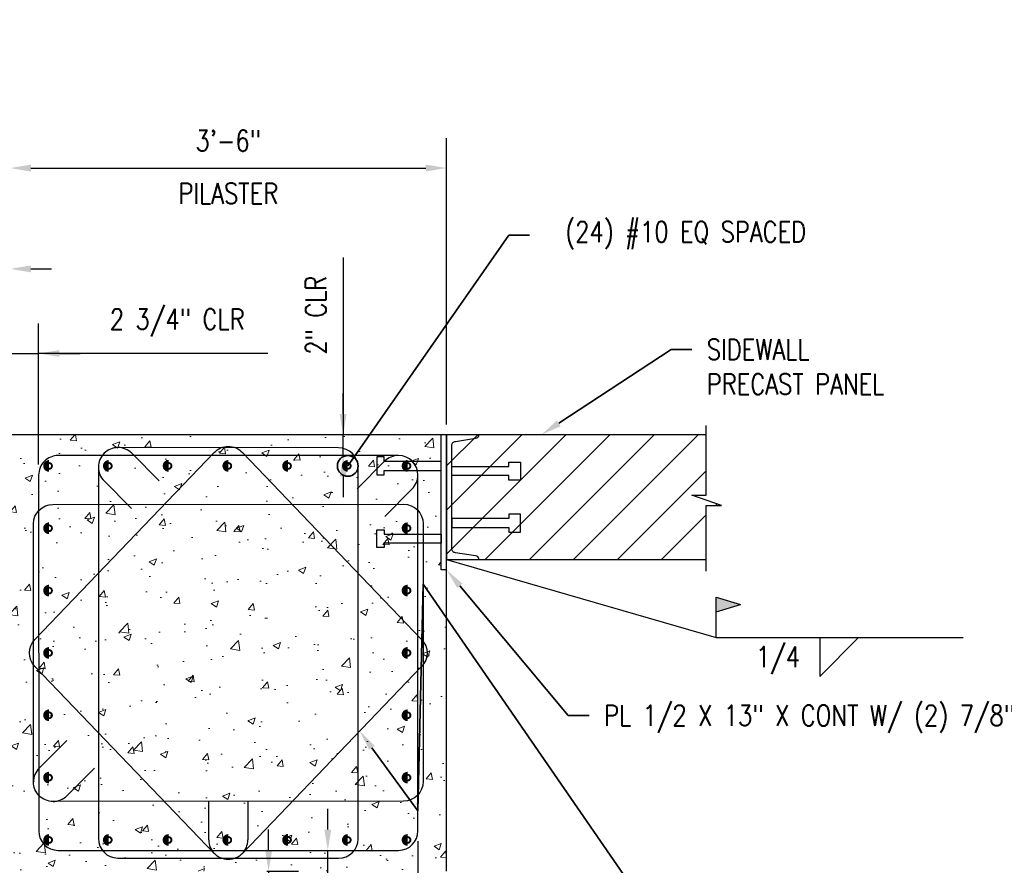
# Model space of a CAD drawing. Header units: inches. Extents: x -807 to 1010, y -1035 to -30.
# Tile 7 of 56: x -77 to 18, y -279 to -198. Entities that reach past the tile are written whole.
import ezdxf
from ezdxf import colors
from ezdxf.entities.mleader import LeaderData, LeaderLine
from ezdxf.enums import TextEntityAlignment as Align
from ezdxf.math import Vec2, Vec3

# ---------------------------------------------------------------- set-up
doc = ezdxf.new("R2010")
doc.units = ezdxf.units.IN
doc.header["$MEASUREMENT"] = 0
doc.header["$PDMODE"] = 2
doc.layers.get('Defpoints').update_dxf_attribs({"color": 243})
doc.layers.add('A-WALL-PATT', color=9, linetype='Continuous', lineweight=18, true_color=0x808080)
for name, color, linetype in [('S-ANNO-DIMS', 1, 'Continuous'), ('S-ANNO-TEXT', 2, 'Continuous'), ('S-DETL-HVY', 4, 'Continuous'), ('S-DETL-MEDM', 3, 'Continuous')]:
    doc.layers.add(name, color=color, linetype=linetype)
doc.layers.add('S-ANNO-NOTE', color=2, linetype='Continuous', lineweight=35)
doc.styles.add('Annotative', font='romans.shx', dxfattribs={"width": 0.8, "height": 0.125})
doc.styles.get("Standard").update_dxf_attribs({"font": 'romans.shx', "width": 0.8})
doc.dimstyles.new('Annotative', dxfattribs={"dimscale": 0, "dimtxt": 0.125, "dimasz": 0.125, "dimexe": 0.179688, "dimexo": 0.0625, "dimgap": 0.09, "dimtad": 1, "dimdec": 3, "dimzin": 3, "dimdsep": 46, "dimlunit": 4, "dimtxsty": 'Annotative', "dimcen": 0.09, "dimclrd": 1, "dimclre": 1, "dimclrt": 2, "dimazin": 2, "dimtfac": 1, "dimtdec": 3, "dimtmove": 1, "dimatfit": 3, "dimfxl": 1, "dimtfill": 1, "dimfrac": 2, "dimtolj": 1, "dimtzin": 0, "dimarcsym": 0})

# ---------------------------------------------------------------- blocks, each defined once
blk = doc.blocks.new('C12X30')
blk.add_lwpolyline([(55.407, 83.353, -0.414214), (55.074, 83.02), (53.162, 82.709, 0.414214), (52.782, 82.329), (52.782, 72.376, 0.414214), (53.162, 71.996), (55.074, 71.686, -0.414214), (55.407, 71.353), (52.282, 71.353), (52.282, 83.353)], format="xyb", close=True)
blk = doc.blocks.new('*D33')
at = {"layer": 'Defpoints', "color": 0, "transparency": 16777216}
for p in [(-81.349, -221.693), (-77.974, -237.652), (-81.349, -261.652)]:
    blk.add_point(p, dxfattribs=at)
at = {"layer": 'S-ANNO-DIMS', "color": 1, "lineweight": -2, "transparency": 16777216}
for p, q in [((-81.349, -260.652), (-81.349, -218.818)), ((-77.974, -236.652), (-77.974, -218.818)), ((-98.491, -221.693), (-81.349, -221.693)), ((-83.349, -221.693), (-85.349, -221.693)), ((-77.974, -221.693), (-81.349, -221.693)), ((-77.974, -221.693), (-81.349, -221.693)), ((-75.974, -221.693), (-73.974, -221.693))]:
    blk.add_line(p, q, dxfattribs=at)
at = {"layer": 'S-ANNO-DIMS', "color": 1, "transparency": 16777216}
for points in [[(-83.349, -221.36), (-83.349, -222.027), (-81.349, -221.693)], [(-75.974, -221.36), (-75.974, -222.027), (-77.974, -221.693)]]:
    blk.add_solid(points, dxfattribs=at)
at = {"layer": 'S-ANNO-DIMS', "color": 2, "transparency": 16777216, "insert": (-92.785, -218.729), "char_height": 2, "attachment_point": 5, "style": 'Annotative', "bg_fill": 3, "box_fill_scale": 1.25, "bg_fill_color": 256, "bg_fill_true_color": 13158600, "bg_fill_transparency": 0}
blk.add_mtext('\\A1;3 3/8"', dxfattribs=at)
blk = doc.blocks.new('*D32')
at = {"layer": 'Defpoints', "color": 0, "transparency": 16777216}
for p in [(-35.974, -211.986), (-77.974, -237.652), (-35.974, -237.652)]:
    blk.add_point(p, dxfattribs=at)
at = {"layer": 'S-ANNO-DIMS', "color": 1, "lineweight": -2, "transparency": 16777216}
for p, q in [((-77.974, -236.652), (-77.974, -209.111)), ((-35.974, -236.652), (-35.974, -209.111)), ((-75.974, -211.986), (-37.974, -211.986))]:
    blk.add_line(p, q, dxfattribs=at)
at = {"layer": 'S-ANNO-DIMS', "color": 1, "transparency": 16777216}
for points in [[(-75.974, -211.653), (-75.974, -212.319), (-77.974, -211.986)], [(-37.974, -211.653), (-37.974, -212.319), (-35.974, -211.986)]]:
    blk.add_solid(points, dxfattribs=at)
at = {"layer": 'S-ANNO-DIMS', "color": 2, "transparency": 16777216, "char_height": 2, "attachment_point": 5, "style": 'Annotative', "bg_fill": 3, "box_fill_scale": 1.25, "bg_fill_color": 256, "bg_fill_true_color": 13158600, "bg_fill_transparency": 0}
for s, insert in [('\\A1;3\'-6"', (-56.974, -209.355)), ('\\A1;PILASTER', (-56.974, -214.426))]:
    blk.add_mtext(s, dxfattribs=dict(at, insert=insert))
blk = doc.blocks.new('_Origin')
at = {"color": 0, "linetype": 'ByBlock', "lineweight": -2}
blk.add_line((0, 0), (-1, 0), dxfattribs=at)
blk.add_circle((0, 0), 0.5, dxfattribs=at)
blk = doc.blocks.new('*D31')
at = {"layer": 'Defpoints', "color": 0, "transparency": 16777216}
for p in [(-47.399, -277.652), (-47.399, -277.652), (-47.399, -279.652)]:
    blk.add_point(p, dxfattribs=at)
at = {"layer": 'S-ANNO-DIMS', "color": 1, "lineweight": -2, "transparency": 16777216}
for p, q in [((-47.399, -275.652), (-47.399, -273.652)), ((-47.399, -279.652), (-47.399, -277.652)), ((-47.399, -279.652), (-47.399, -277.652)), ((-47.399, -291.034), (-47.399, -279.652)), ((-47.399, -281.652), (-47.399, -283.652))]:
    blk.add_line(p, q, dxfattribs=at)
at = {"layer": 'S-ANNO-DIMS', "color": 1, "transparency": 16777216}
for points in [[(-47.732, -275.652), (-47.066, -275.652), (-47.399, -277.652)], [(-47.732, -281.652), (-47.066, -281.652), (-47.399, -279.652)]]:
    blk.add_solid(points, dxfattribs=at)
at = {"layer": 'S-ANNO-DIMS', "color": 2, "transparency": 16777216, "char_height": 2, "attachment_point": 5, "rotation": 90, "style": 'Annotative', "bg_fill": 3, "box_fill_scale": 1.25, "bg_fill_color": 256, "bg_fill_true_color": 13158600, "bg_fill_transparency": 0}
for s, insert in [('\\A1;CLR', (-44.959, -287.575)), ('\\A1;2"', (-50.029, -287.575))]:
    blk.add_mtext(s, dxfattribs=dict(at, insert=insert))
blk = doc.blocks.new('*D30')
at = {"layer": 'Defpoints', "color": 0, "transparency": 16777216}
for p in [(-38.724, -275.777), (-35.974, -279.652), (-38.724, -296.066)]:
    blk.add_point(p, dxfattribs=at)
at = {"layer": 'S-ANNO-DIMS', "color": 1, "lineweight": -2, "transparency": 16777216}
for p, q in [((-38.724, -276.777), (-38.724, -298.941)), ((-35.974, -280.652), (-35.974, -298.941)), ((-40.724, -296.066), (-42.724, -296.066)), ((-35.974, -296.066), (-38.724, -296.066)), ((-35.974, -296.066), (-38.724, -296.066)), ((-20.269, -296.066), (-35.974, -296.066)), ((-33.974, -296.066), (-31.974, -296.066))]:
    blk.add_line(p, q, dxfattribs=at)
at = {"layer": 'S-ANNO-DIMS', "color": 1, "transparency": 16777216}
for points in [[(-40.724, -295.732), (-40.724, -296.399), (-38.724, -296.066)], [(-33.974, -295.732), (-33.974, -296.399), (-35.974, -296.066)]]:
    blk.add_solid(points, dxfattribs=at)
at = {"layer": 'S-ANNO-DIMS', "color": 2, "transparency": 16777216, "insert": (-25.975, -298.506), "char_height": 2, "attachment_point": 5, "style": 'Annotative', "bg_fill": 3, "box_fill_scale": 1.25, "bg_fill_color": 256, "bg_fill_true_color": 13158600, "bg_fill_transparency": 0}
blk.add_mtext('\\A1;CLR', dxfattribs=at)
at = {"layer": 'S-ANNO-DIMS', "color": 2, "transparency": 16777216, "insert": (-25.975, -293.102), "char_height": 2, "attachment_point": 5, "style": 'Annotative', "bg_fill": 3, "box_fill_scale": 1.25, "bg_fill_color": 256, "bg_fill_true_color": 13158600, "bg_fill_transparency": 0}
blk.add_mtext('\\A1;2 3/4"', dxfattribs=at)
blk = doc.blocks.new('*U12')
for p, q in [((13, 0), (13, -5)), ((13, -5), (18, 0))]:
    blk.add_line(p, q)
blk.add_attdef('SIZE', text='', height=3).set_placement((10.5, -0.72), align=Align.TOP_RIGHT)
blk.add_attdef('SPACING', text='', height=3).set_placement((18.32, -0.72), align=Align.TOP_LEFT)
blk = doc.blocks.new('*U11')
h = blk.add_hatch(color=256)
h.dxf.hatch_style = 1
h.paths.add_polyline_path([(5, 6.75), (0, 5.25), (0, 8.25)])
for p, q in [((0, 0), (0, 8.25)), ((0, 8.25), (5, 6.75)), ((0, 5.25), (5, 6.75))]:
    blk.add_line(p, q)
blk = doc.blocks.new('*D34')
at = {"layer": 'Defpoints', "color": 0, "transparency": 16777216}
for p in [(-75.222, -229.834), (-77.974, -237.652), (-75.222, -241.527)]:
    blk.add_point(p, dxfattribs=at)
at = {"layer": 'S-ANNO-DIMS', "color": 1, "lineweight": -2, "transparency": 16777216}
for p, q in [((-77.974, -236.652), (-77.974, -226.959)), ((-75.222, -240.527), (-75.222, -226.959)), ((-79.974, -229.834), (-81.974, -229.834)), ((-77.974, -229.834), (-75.222, -229.834)), ((-77.974, -229.834), (-75.222, -229.834)), ((-53.175, -229.834), (-75.222, -229.834)), ((-73.222, -229.834), (-71.222, -229.834))]:
    blk.add_line(p, q, dxfattribs=at)
at = {"layer": 'S-ANNO-DIMS', "color": 1, "transparency": 16777216}
for points in [[(-79.974, -229.5), (-79.974, -230.167), (-77.974, -229.834)], [(-73.222, -229.5), (-73.222, -230.167), (-75.222, -229.834)]]:
    blk.add_solid(points, dxfattribs=at)
at = {"layer": 'S-ANNO-DIMS', "color": 2, "transparency": 16777216, "insert": (-61.891, -226.87), "char_height": 2, "attachment_point": 5, "style": 'Annotative', "bg_fill": 3, "box_fill_scale": 1.25, "bg_fill_color": 256, "bg_fill_true_color": 13158600, "bg_fill_transparency": 0}
blk.add_mtext('\\A1;2 3/4" CLR', dxfattribs=at)
blk = doc.blocks.new('*D35')
at = {"layer": 'Defpoints', "color": 0, "transparency": 16777216}
for p in [(-45.922, -237.652), (-44.475, -237.652), (-40.599, -239.652)]:
    blk.add_point(p, dxfattribs=at)
at = {"layer": 'S-ANNO-DIMS', "color": 1, "lineweight": -2, "transparency": 16777216}
for p, q in [((-45.922, -220.591), (-45.922, -237.652)), ((-45.922, -235.652), (-45.922, -233.652)), ((-45.475, -237.652), (-48.797, -237.652)), ((-45.922, -239.652), (-45.922, -237.652)), ((-45.922, -239.652), (-45.922, -237.652)), ((-41.599, -239.652), (-48.797, -239.652)), ((-45.922, -241.652), (-45.922, -243.652))]:
    blk.add_line(p, q, dxfattribs=at)
at = {"layer": 'S-ANNO-DIMS', "color": 1, "transparency": 16777216}
for points in [[(-46.255, -235.652), (-45.589, -235.652), (-45.922, -237.652)], [(-46.255, -241.652), (-45.589, -241.652), (-45.922, -239.652)]]:
    blk.add_solid(points, dxfattribs=at)
at = {"layer": 'S-ANNO-DIMS', "color": 2, "transparency": 16777216, "insert": (-48.553, -226.146), "char_height": 2, "attachment_point": 5, "rotation": 90, "style": 'Annotative', "bg_fill": 3, "box_fill_scale": 1.25, "bg_fill_color": 256, "bg_fill_true_color": 13158600, "bg_fill_transparency": 0}
blk.add_mtext('\\A1;2" CLR', dxfattribs=at)
blk = doc.blocks.new('*D72')
at = {"layer": 'Defpoints', "color": 0, "transparency": 16777216}
for p in [(-54.27, -279.652), (-63.038, -281.152), (-53.092, -281.152)]:
    blk.add_point(p, dxfattribs=at)
at = {"layer": 'S-ANNO-DIMS', "color": 1, "lineweight": -2, "transparency": 16777216}
for p, q in [((-53.092, -277.652), (-53.092, -275.652)), ((-53.27, -279.652), (-50.217, -279.652)), ((-53.092, -279.652), (-53.092, -281.152)), ((-53.092, -279.652), (-53.092, -281.152)), ((-62.038, -281.152), (-50.217, -281.152)), ((-53.092, -296.607), (-53.092, -281.152)), ((-53.092, -283.152), (-53.092, -285.152))]:
    blk.add_line(p, q, dxfattribs=at)
at = {"layer": 'S-ANNO-DIMS', "color": 1, "transparency": 16777216}
for points in [[(-53.425, -277.652), (-52.759, -277.652), (-53.092, -279.652)], [(-53.425, -283.152), (-52.759, -283.152), (-53.092, -281.152)]]:
    blk.add_solid(points, dxfattribs=at)
at = {"layer": 'S-ANNO-DIMS', "color": 2, "transparency": 16777216, "insert": (-56.056, -291.014), "char_height": 2, "attachment_point": 5, "rotation": 90, "style": 'Annotative', "bg_fill": 3, "box_fill_scale": 1.25, "bg_fill_color": 256, "bg_fill_true_color": 13158600, "bg_fill_transparency": 0}
blk.add_mtext('\\A1;1 1/2"', dxfattribs=at)

msp = doc.modelspace()

# ---------------------------------------------------------------- hatches: boundary and pattern name
at = {"layer": 'A-WALL-PATT'}
h = msp.add_hatch(dxfattribs=at)
h.set_pattern_fill('AR-CONC', color=8, style=0)
h.set_pattern_definition([(50, (-3.2075, 0), (7.1726, -0.62752), [0.75, -8.25]), (355, (-3.2075, 0), (-1.38751, 7.52192), [0.6, -6.6]), (100.4514, (-2.61, -0.052), (5.78509, 6.8944), [0.6374, -7.01142]), (46.1842, (-3.2075, 2), (10.6724, -1.6552), [1.125, -12.375]), (96.6356, (-2.318, 1.862), (9.34662, 9.7412), [0.9561, -10.51714]), (351.184, (-3.207, 2), (9.3466, 9.7412), [0.9, -9.9]), (21, (-2.2075, 1.5), (5.96907, -4.02619), [0.75, -8.25]), (326, (-2.2075, 1.5), (2.43315, 7.2515), [0.6, -6.6]), (71.4514, (-1.71, 1.1645), (8.40222, 3.22531), [0.6374, -7.01142]), (37.5, (-3.2075, 0), (0.121599, 3.328939), [0, -6.52, 0, -6.7, 0, -6.625]), (7.5, (-3.2075, 0), (2.630695, 3.944117), [0, -3.82, 0, -6.37, 0, -2.525]), (327.5, (-5.4375, 0), (5.338224, -0.225549), [0, -2.5, 0, -7.8, 0, -10.35]), (317.5, (-6.4375, 0), (5.83186, 1.00105), [0, -3.25, 0, -5.18, 0, -7.35])])
h.paths.add_polyline_path([(-36.47352, -237.65201), (-77.97352, -237.65201), (-77.97352, -279.65201), (-73.98161, -279.65201), (-71.98161, -281.65201), (-65.98161, -281.65201), (-63.98161, -279.65201), (-35.97352, -279.65201), (-35.97352, -250.65201), (-36.47352, -250.65201)])
h = msp.add_hatch(dxfattribs=at)
h.set_pattern_fill('ANSI31', color=8, scale=24, style=0)
h.set_pattern_definition([(45, (-3.2075, 0), (-2.12132, 2.12132), [])])
h.paths.add_polyline_path([(-10.97723, -237.65201), (-35.97352, -237.65201), (-35.97352, -249.65201), (-10.97723, -249.65201), (-10.97723, -244.45393), (-9.50502, -244.45393), (-12.35496, -243.47194), (-10.97723, -243.47194)])
at = {"layer": 'S-DETL-MEDM'}
h = msp.add_hatch(color=256, dxfattribs=at)
h.dxf.hatch_style = 1
h.paths.add_polyline_path([(-39.34852, -240.65201, 1), (-40.09852, -240.65201, 1)])
h = msp.add_hatch(color=256, dxfattribs=at)
h.dxf.hatch_style = 1
h.paths.add_polyline_path([(-39.34835, -246.65201, 1), (-40.09835, -246.65201, 1)])
h = msp.add_hatch(color=256, dxfattribs=at)
h.dxf.hatch_style = 1
h.paths.add_polyline_path([(-39.34835, -252.65201, 1), (-40.09835, -252.65201, 1)])
h = msp.add_hatch(color=256, dxfattribs=at)
h.dxf.hatch_style = 1
h.paths.add_polyline_path([(-39.34835, -258.65201, 1), (-40.09835, -258.65201, 1)])
h = msp.add_hatch(color=256, dxfattribs=at)
h.dxf.hatch_style = 1
h.paths.add_polyline_path([(-73.84758, -264.65201, 1), (-74.59758, -264.65201, 1)])
h = msp.add_hatch(color=256, dxfattribs=at)
h.dxf.hatch_style = 1
h.paths.add_polyline_path([(-39.34835, -264.65201, 1), (-40.09835, -264.65201, 1)])
h = msp.add_hatch(color=256, dxfattribs=at)
h.dxf.hatch_style = 1
h.paths.add_polyline_path([(-73.84758, -270.65201, 1), (-74.59758, -270.65201, 1)])
h = msp.add_hatch(color=256, dxfattribs=at)
h.dxf.hatch_style = 1
h.paths.add_polyline_path([(-39.34835, -270.65201, 1), (-40.09835, -270.65201, 1)])
h = msp.add_hatch(color=256, dxfattribs=at)
h.dxf.hatch_style = 1
h.paths.add_polyline_path([(-73.84097, -276.65201, 1), (-74.59097, -276.65201, 1)])
h = msp.add_hatch(color=256, dxfattribs=at)
h.dxf.hatch_style = 1
h.paths.add_polyline_path([(-68.09773, -276.65201, 1), (-68.84773, -276.65201, 1)])
h = msp.add_hatch(color=256, dxfattribs=at)
h.dxf.hatch_style = 1
h.paths.add_polyline_path([(-62.34789, -276.65201, 1), (-63.09789, -276.65201, 1)])
h = msp.add_hatch(color=256, dxfattribs=at)
h.dxf.hatch_style = 1
h.paths.add_polyline_path([(-56.59805, -276.65201, 1), (-57.34805, -276.65201, 1)])

# ---------------------------------------------------------------- linework, layer by layer
at = {"layer": 'S-ANNO-TEXT', "linetype": 'Continuous'}
msp.add_line((-10.01839, -257.15917), (13.74385, -257.15917), dxfattribs=at)
at = {"layer": 'S-DETL-HVY'}
for p, q in [((-10.97723, -237.65201), (-77.97352, -237.65201)), ((-36.47352, -250.65201), (-36.47352, -237.65201)), ((-35.97352, -279.65201), (-35.97352, -237.65201)), ((-35.97352, -249.65201), (-10.97723, -249.65201)), ((-35.97352, -250.65201), (-36.47352, -250.65201))]:
    msp.add_line(p, q, dxfattribs=at)
msp.add_lwpolyline([(-10.97723, -250.78019), (-10.97723, -244.45393), (-9.50502, -244.45393), (-12.35496, -243.47194), (-10.97723, -243.47194), (-10.97723, -236.74911)], dxfattribs=at)
at = {"layer": 'S-DETL-MEDM'}
for p, q in [((-44.58323, -242.853), (-41.93288, -240.20265)), ((-68.92709, -242.09363), (-66.27674, -244.74398)), ((-39.27416, -242.86137), (-41.92451, -245.51172)), ((-75.17156, -269.73338), (-72.52121, -267.08303)), ((-69.86249, -269.74175), (-72.51284, -272.3921)), ((-58.85305, -276.65201), (-58.85305, -272.90385)), ((-55.09305, -272.90385), (-55.09305, -276.65201))]:
    msp.add_line(p, q, dxfattribs=at)
at = {"layer": 'S-DETL-MEDM', "const_width": 0.75}
for points in [[(-68.47273, -240.83951, -1), (-68.47273, -240.46451, -1)], [(-62.72289, -240.83951, -1), (-62.72289, -240.46451, -1)], [(-56.97305, -240.83951, -1), (-56.97305, -240.46451, -1)], [(-51.2232, -240.83951, -1), (-51.2232, -240.46451, -1)], [(-45.47336, -240.83951, -1), (-45.47336, -240.46451, -1)], [(-39.72352, -240.83951, -1), (-39.72352, -240.46451, -1)], [(-39.72335, -246.83951, -1), (-39.72335, -246.46451, -1)], [(-39.72335, -252.83951, -1), (-39.72335, -252.46451, -1)], [(-39.72335, -258.83951, -1), (-39.72335, -258.46451, -1)], [(-74.22258, -264.83951, -1), (-74.22258, -264.46451, -1)], [(-39.72335, -264.83951, -1), (-39.72335, -264.46451, -1)], [(-74.22258, -270.83951, -1), (-74.22258, -270.46451, -1)], [(-39.72335, -270.83951, -1), (-39.72335, -270.46451, -1)], [(-74.21597, -276.83951, -1), (-74.21597, -276.46451, -1)], [(-68.47273, -276.83951, -1), (-68.47273, -276.46451, -1)], [(-62.72289, -276.83951, -1), (-62.72289, -276.46451, -1)], [(-56.97305, -276.83951, -1), (-56.97305, -276.46451, -1)], [(-51.2232, -276.83951, -1), (-51.2232, -276.46451, -1)], [(-45.47336, -276.83951, -1), (-45.47336, -276.46451, -1)], [(-39.72352, -276.83951, -1), (-39.72352, -276.46451, -1)]]:
    msp.add_lwpolyline(points, format="xyb", dxfattribs=at)
at = {"layer": 'S-DETL-MEDM'}
for points in [[(-42.69446, -239.78834), (-42.69446, -241.51568), (-41.97352, -241.51568), (-41.97352, -241.08951), (-36.47352, -241.08951), (-36.47352, -240.21451), (-41.97352, -240.21451), (-41.97352, -239.78834)], [(-28.85257, -240.28834), (-28.85257, -242.01568), (-29.97352, -242.01568), (-29.97352, -241.58951), (-35.47352, -241.58951), (-35.47352, -240.71451), (-29.97352, -240.71451), (-29.97352, -240.28834)], [(-28.85257, -247.01568), (-28.85257, -245.28834), (-29.97352, -245.28834), (-29.97352, -245.71451), (-35.47352, -245.71451), (-35.47352, -246.58951), (-29.97352, -246.58951), (-29.97352, -247.01568)], [(-42.69446, -248.51568), (-42.69446, -246.78834), (-41.97352, -246.78834), (-41.97352, -247.21451), (-36.47352, -247.21451), (-36.47352, -248.08951), (-41.97352, -248.08951), (-41.97352, -248.51568)]]:
    msp.add_lwpolyline(points, close=True, dxfattribs=at)
for centre, start, end in [((-40.60352, -241.53201), 90, 135), ((-40.60352, -241.53201), 315, 360), ((-73.8422, -271.06274), 135, 180), ((-73.8422, -271.06274), 270, 315), ((-56.97305, -276.65201), 180, 225), ((-56.97305, -276.65201), 315, 0)]:
    msp.add_arc(centre, 1.88, start, end, dxfattribs=at)

# ---------------------------------------------------------------- block references
at = {"layer": 'S-ANNO-TEXT', "linetype": 'Continuous'}
for name, p, xscale, yscale, zscale in [('*U11', (-10.01839, -257.15917), 0.46875, 0.46875, 0.46875), ('*U12', (-9.81348, -257.15917), 0.75, 0.75, 0.75)]:
    msp.add_blockref(name, p, dxfattribs=dict(at, xscale=xscale, yscale=yscale, zscale=zscale))
at = {"layer": 'S-DETL-MEDM', "xscale": -1, "rotation": 180}
msp.add_blockref('C12X30', (-88.25551, -166.29918), dxfattribs=at)

# ---------------------------------------------------------------- texts
at = {"layer": 'S-ANNO-NOTE', "lineweight": -3, "insert": (-1.95005, -258.02847), "char_height": 2, "attachment_point": 3, "style": 'Annotative'}
msp.add_mtext('1/4', dxfattribs=at)

# ---------------------------------------------------------------- leaders
at = {"layer": 'S-ANNO-NOTE', "lineweight": -3}
ml = msp.add_multileader_mtext('Standard', dxfattribs=at)
ml.set_content('SIDEWALL\\PPRECAST PANEL', color=256, style='Annotative')
ml.set_leader_properties(color=1, linetype='ByLayer', lineweight=-1)
ml.build(insert=Vec2(0, 0))
ml.multileader.update_dxf_attribs({"text_right_attachment_type": 3, "dogleg_length": 0.125, "arrow_head_size": 2, "scale": 16})
ctx = ml.context
ctx.base_point, ctx.scale, ctx.char_height, ctx.arrow_head_size, ctx.landing_gap_size, ctx.plane_origin = Vec3(-12.36571, -229.44867), 16, 2, 2, 1.44, Vec3(-62.11223, -244.25525)
ctx.right_attachment = 3
notes = []
notes.append((ctx, [(1, (1, 1, 0), (-14.36571, -229.44867), (1, 0), 2, [(1, [(-26.84009, -237.65201)], 0, [])])]))
ctx.mtext.insert, ctx.mtext.flow_direction = Vec3(-10.92571, -228.44867), 5
ml = msp.add_multileader_mtext('Standard', dxfattribs=at)
ml.set_content('\\A1;PL 1/2 X 13" X CONT W/ (2) 7/8" DIA X 5 1/2" HEADED STUDS @ 12" OC', color=256, style='Annotative')
ml.set_leader_properties(color=1, linetype='ByLayer', lineweight=-1)
ml.build(insert=Vec2(0, 0))
ml.multileader.update_dxf_attribs({"text_right_attachment_type": 3, "dogleg_length": 0.125, "arrow_head_size": 2, "scale": 16})
ctx = ml.context
ctx.base_point, ctx.scale, ctx.char_height, ctx.arrow_head_size, ctx.landing_gap_size, ctx.plane_origin = Vec3(-22.25604, -264.66267), 16, 2, 2, 1.44, Vec3(-37.24442, -312.86833)
ctx.right_attachment = 3
notes.append((ctx, [(1, (1, 1, 0), (-24.25604, -264.66267), (1, 0), 2, [(1, [(-35.97352, -250.65201)], 0, [])])]))
ctx.mtext.insert, ctx.mtext.width, ctx.mtext.flow_direction = Vec3(-20.81604, -263.66267), 43.038049, 5
ml = msp.add_multileader_mtext('Standard', dxfattribs=at)
ml.set_content('#5 TIES @ 6" OC', color=256, style='Annotative')
ml.set_leader_properties(color=1, linetype='ByLayer', lineweight=-1)
ml.build(insert=Vec2(0, 0))
ml.multileader.update_dxf_attribs({"text_right_attachment_type": 3, "dogleg_length": 0.125, "arrow_head_size": 2, "scale": 16})
ctx = ml.context
ctx.base_point, ctx.scale, ctx.char_height, ctx.arrow_head_size, ctx.landing_gap_size, ctx.plane_origin = Vec3(-12.31329, -285.85995), 16, 2, 2, 1.44, Vec3(-44.92523, -312.86833)
ctx.right_attachment, ctx.text_align_type = 3, 2
notes.append((ctx, [(1, (1, 1, 0), (-14.85808, -285.85995), (1, 0), 2.54479, [(5, [(-44.32709, -266.16593), (-38.72352, -273.83517), (-38.21785, -252.03685)], 0, [])])]))
ctx.mtext.insert, ctx.mtext.alignment, ctx.mtext.flow_direction = Vec3(10.91719, -284.52662), 3, 5
at = {"layer": 'S-ANNO-TEXT', "linetype": 'Continuous'}
msp.add_leader([(-35.97352, -249.65201), (-10.01839, -257.15917)], dimstyle='Annotative', override={"dimscale": 0, "dimgap": 0.09, "dimtad": 0, "dimclrd": 256}, dxfattribs=at)
for ctx, leaders in notes:
    for number, flags, end, landing, length, lines in leaders:
        leader = LeaderData()
        leader.index, (leader.has_last_leader_line, leader.has_dogleg_vector, leader.attachment_direction) = number, flags
        leader.last_leader_point, leader.dogleg_vector, leader.dogleg_length = Vec3(end), Vec3(landing), length
        for number, points, colour, breaks in lines:
            line = LeaderLine()
            line.index, line.vertices, line.color, line.breaks = number, Vec3.list(points), colors.encode_raw_color(colour), breaks
            leader.lines.append(line)
        ctx.leaders.append(leader)

# ---------------------------------------------------------------- next in the draw order: dimensions: what is measured, and where the dimension line sits
at = {"layer": 'S-ANNO-DIMS'}
dim = msp.add_linear_dim(base=(-81.34852, -221.69321), p1=(-77.97352, -237.65201), p2=(-81.34852, -261.65201), dimstyle='Annotative', override={"dimpost": '\\X'}, dxfattribs=at)
dim.commit()
dim.dimension.update_dxf_attribs({"geometry": '*D33', "text_midpoint": (-92.78455, -221.69321), "dimtype": 160})

# ---------------------------------------------------------------- next in the draw order: hatches: boundary and pattern name
at = {"layer": 'S-DETL-MEDM'}
h = msp.add_hatch(color=256, dxfattribs=at)
h.dxf.hatch_style = 1
h.paths.add_polyline_path([(-73.84758, -246.65201, 1), (-74.59758, -246.65201, 1)])
h = msp.add_hatch(color=256, dxfattribs=at)
h.dxf.hatch_style = 1
h.paths.add_polyline_path([(-73.84758, -252.65201, 1), (-74.59758, -252.65201, 1)])
h = msp.add_hatch(color=256, dxfattribs=at)
h.dxf.hatch_style = 1
h.paths.add_polyline_path([(-73.84758, -258.65201, 1), (-74.59758, -258.65201, 1)])

# ---------------------------------------------------------------- next in the draw order: linework, layer by layer
for points in [[(-75.57632, -257.3547), (-58.32679, -239.3547, -0.42673747), (-55.61931, -239.3547), (-38.36961, -257.3547, -0.401801), (-38.36961, -259.94932), (-55.61931, -277.94932, -0.42673747), (-58.32679, -277.94931), (-75.57632, -259.94931, -0.40179818)], [(-73.34114, -277.65201), (-40.59852, -277.65201, 0.41421356), (-38.72352, -275.77701), (-38.72352, -241.52701, 0.41421356), (-40.59852, -239.65201), (-73.34741, -239.65201, 0.41426718), (-75.22241, -241.52735), (-75.21614, -275.77735, 0.41415995)], [(-38.21785, -271.03727, -0.41421356), (-40.09785, -272.91727), (-73.84616, -272.94274, -0.41443464), (-75.72258, -271.06774), (-75.72258, -246.23345, -0.41399252), (-73.84899, -244.35845), (-40.09785, -244.33297, -0.41421356), (-38.21785, -246.21297)]]:
    msp.add_lwpolyline(points, format="xyb", close=True, dxfattribs=at)
at = {"layer": 'S-DETL-MEDM', "const_width": 0.75}
for points in [[(-74.22258, -240.83951, -1), (-74.22258, -240.46451, -1)], [(-74.22258, -246.83951, -1), (-74.22258, -246.46451, -1)], [(-74.22258, -252.83951, -1), (-74.22258, -252.46451, -1)], [(-74.22258, -258.83951, -1), (-74.22258, -258.46451, -1)]]:
    msp.add_lwpolyline(points, format="xyb", dxfattribs=at)

# ---------------------------------------------------------------- next in the draw order: dimensions: what is measured, and where the dimension line sits
at = {"layer": 'S-ANNO-DIMS'}
dim = msp.add_linear_dim(base=(-35.97352, -211.98585), p1=(-77.97352, -237.65201), p2=(-35.97352, -237.65201), text='<>\\XPILASTER', dimstyle='Annotative', override={"dimpost": '\\X'}, dxfattribs=at)
dim.commit()
dim.dimension.update_dxf_attribs({"geometry": '*D32', "text_midpoint": (-56.97352, -211.98585)})

# ---------------------------------------------------------------- next in the draw order: dimensions: what is measured, and where the dimension line sits
dim = msp.add_linear_dim(base=(-75.22241, -229.83368), p1=(-77.97352, -237.65201), p2=(-75.22241, -241.52735), text='<> CLR', dimstyle='Annotative', override={"dimpost": '\\X'}, dxfattribs=at)
dim.commit()
dim.dimension.update_dxf_attribs({"geometry": '*D34', "text_midpoint": (-61.89088, -232.70868), "dimtype": 160})
for base, p1, p2, angle, override, picture, middle in [((-47.39901, -277.65201), (-47.39901, -279.65201), (-47.39901, -277.65201), 270, {"dimpost": '\\X', "dimse1": 1, "dimse2": 1}, '*D31', (-47.39901, -287.57539)), ((-38.72352, -296.06564), (-35.97352, -279.65201), (-38.72352, -275.77701), 180, {"dimpost": '\\X'}, '*D30', (-25.97517, -296.06564))]:
    dim = msp.add_linear_dim(base=base, p1=p1, p2=p2, angle=angle, text='<>\\XCLR', dimstyle='Annotative', override=override, dxfattribs=at)
    dim.commit()
    dim.dimension.update_dxf_attribs({"geometry": picture, "text_midpoint": middle, "dimtype": 160})

# ---------------------------------------------------------------- next in the draw order: leaders
at = {"layer": 'S-ANNO-NOTE', "lineweight": -3}
ml = msp.add_multileader_mtext('Standard', dxfattribs=at)
ml.set_content('\\A1;\\pxi-3,l4,t4;HEADER BEAM REINF.\\P\\pi0,l0,tz;{\\A0;FINISH W/ STD HOOK\\PTOP & BOT, TYP}', color=256, style='Annotative')
ml.set_leader_properties(color=1, linetype='ByLayer', lineweight=-1)
ml.build(insert=Vec2(0, 0))
ml.multileader.update_dxf_attribs({"text_right_attachment_type": 3, "dogleg_length": 0.125, "arrow_head_size": 2, "scale": 16})
ctx = ml.context
ctx.base_point, ctx.scale, ctx.char_height, ctx.arrow_head_size, ctx.landing_gap_size, ctx.plane_origin = Vec3(102.88812, -198.89849), 16, 2, 2, 1.44, Vec3(132.59225, -179.40741)
ctx.right_attachment, ctx.text_align_type = 3, 2
notes = []
notes.append((ctx, [(1, (1, 1, 0), (134.97209, -205.94611), (-1, 0), 2.99445, [(1, [(150.99042, -208.45686)], 0, [])])]))
ctx.mtext.insert, ctx.mtext.width, ctx.mtext.alignment, ctx.mtext.flow_direction = Vec3(130.53764, -197.70802), 43.038049, 3, 5
ml = msp.add_multileader_mtext('Standard', dxfattribs=at)
ml.set_content('\\pxi-3,l4,t4;(24) #10 EQ SPACED', color=256, style='Annotative')
ml.set_leader_properties(color=1, linetype='ByLayer', lineweight=-1)
ml.set_arrow_properties(name='ORIGIN')
ml.build(insert=Vec2(0, 0))
ml.multileader.update_dxf_attribs({"text_right_attachment_type": 3, "dogleg_length": 0.125, "arrow_head_size": 2, "scale": 16})
ctx = ml.context
ctx.base_point, ctx.scale, ctx.char_height, ctx.arrow_head_size, ctx.landing_gap_size, ctx.plane_origin = Vec3(-27.98862, -218.4494), 16, 2, 2, 1.44, Vec3(-81.21639, -244.25525)
ctx.right_attachment = 3
notes.append((ctx, [(1, (1, 1, 0), (-29.98862, -218.4494), (1, 0), 2, [(1, [(-45.47336, -240.65201)], 0, [])])]))
ctx.mtext.insert, ctx.mtext.flow_direction = Vec3(-26.54862, -217.11607), 5
for ctx, leaders in notes:
    for number, flags, end, landing, length, lines in leaders:
        leader = LeaderData()
        leader.index, (leader.has_last_leader_line, leader.has_dogleg_vector, leader.attachment_direction) = number, flags
        leader.last_leader_point, leader.dogleg_vector, leader.dogleg_length = Vec3(end), Vec3(landing), length
        for number, points, colour, breaks in lines:
            line = LeaderLine()
            line.index, line.vertices, line.color, line.breaks = number, Vec3.list(points), colors.encode_raw_color(colour), breaks
            leader.lines.append(line)
        ctx.leaders.append(leader)

# ---------------------------------------------------------------- next in the draw order: hatches: boundary and pattern name
at = {"layer": 'S-DETL-MEDM'}
h = msp.add_hatch(color=256, dxfattribs=at)
h.dxf.hatch_style = 1
h.paths.add_polyline_path([(-73.84758, -240.65201, 1), (-74.59758, -240.65201, 1)])
h = msp.add_hatch(color=256, dxfattribs=at)
h.dxf.hatch_style = 1
h.paths.add_polyline_path([(-68.09773, -240.65201, 1), (-68.84773, -240.65201, 1)])
h = msp.add_hatch(color=256, dxfattribs=at)
h.dxf.hatch_style = 1
h.paths.add_polyline_path([(-62.34789, -240.65201, 1), (-63.09789, -240.65201, 1)])
h = msp.add_hatch(color=256, dxfattribs=at)
h.dxf.hatch_style = 1
h.paths.add_polyline_path([(-56.59805, -240.65201, 1), (-57.34805, -240.65201, 1)])
h = msp.add_hatch(color=256, dxfattribs=at)
h.dxf.hatch_style = 1
h.paths.add_polyline_path([(-50.8482, -276.65201, 1), (-51.5982, -276.65201, 1)])
h = msp.add_hatch(color=256, dxfattribs=at)
h.dxf.hatch_style = 1
h.paths.add_polyline_path([(-45.09836, -276.65201, 1), (-45.84836, -276.65201, 1)])
h = msp.add_hatch(color=256, dxfattribs=at)
h.dxf.hatch_style = 1
h.paths.add_polyline_path([(-39.34852, -276.65201, 1), (-40.09852, -276.65201, 1)])

# ---------------------------------------------------------------- next in the draw order: linework, layer by layer
msp.add_line((-63.61802, -242.08526), (-66.26837, -239.43491), dxfattribs=at)
for start, end in [(45, 90), (180, 225)]:
    msp.add_arc((-67.59773, -240.76427), 1.88, start, end, dxfattribs=at)

# ---------------------------------------------------------------- next in the draw order: dimensions: what is measured, and where the dimension line sits
at = {"layer": 'S-ANNO-DIMS'}
dim = msp.add_linear_dim(base=(-45.92216, -237.65201), p1=(-40.59852, -239.65201), p2=(-44.47537, -237.65201), angle=270, text='<> CLR', dimstyle='Annotative', override={"dimpost": '\\X'}, dxfattribs=at)
dim.commit()
dim.dimension.update_dxf_attribs({"geometry": '*D35', "text_midpoint": (-48.1808, -226.14574), "dimtype": 160})

# ---------------------------------------------------------------- next in the draw order: hatches: boundary and pattern name
at = {"layer": 'S-DETL-MEDM'}
h = msp.add_hatch(color=256, dxfattribs=at)
h.dxf.hatch_style = 1
h.paths.add_polyline_path([(-50.8482, -240.65201, 1), (-51.5982, -240.65201, 1)])
h = msp.add_hatch(color=256, dxfattribs=at)
h.dxf.hatch_style = 1
h.paths.add_polyline_path([(-45.09836, -240.65201, 1), (-45.84836, -240.65201, 1)])

# ---------------------------------------------------------------- next in the draw order: linework, layer by layer
msp.add_lwpolyline([(-44.47336, -240.79474, 0.41421356), (-46.35336, -238.91474), (-67.59632, -238.88927, 0.41443464), (-69.47273, -240.76427), (-69.47273, -276.51427, 0.41399252), (-67.59915, -278.38927), (-46.35336, -278.41474, 0.41421356), (-44.47336, -276.53474)], format="xyb", close=True, dxfattribs=at)

# ---------------------------------------------------------------- next in the draw order: leaders
at = {"layer": 'S-ANNO-NOTE', "lineweight": -3}
ml = msp.add_multileader_mtext('Standard', dxfattribs=at)
ml.set_content('\\A1;\\pxi-3,l4,t4;(2) #6 VERT', color=256, style='Annotative')
ml.set_leader_properties(color=1, linetype='ByLayer', lineweight=-1)
ml.set_arrow_properties(name='ORIGIN')
ml.build(insert=Vec2(0, 0))
ml.multileader.update_dxf_attribs({"text_right_attachment_type": 3, "dogleg_length": 0.125, "arrow_head_size": 2, "scale": 16})
ctx = ml.context
ctx.base_point, ctx.scale, ctx.char_height, ctx.arrow_head_size, ctx.landing_gap_size, ctx.plane_origin = Vec3(92.04627, -225.23045), 16, 2, 2, 1.44, Vec3(114.34225, -197.43186)
ctx.right_attachment, ctx.text_align_type = 3, 2
notes = []
notes.append((ctx, [(1, (1, 1, 0), (113.15882, -225.61141), (-1, 0), 2.99445, [(1, [(131.59447, -264.11168)], 0, [])])]))
ctx.mtext.insert, ctx.mtext.width, ctx.mtext.alignment, ctx.mtext.flow_direction = Vec3(108.72436, -223.89712), 43.038049, 3, 5
ml = msp.add_multileader_mtext('Standard', dxfattribs=at)
ml.set_content('\\A1;\\pxi-3,l4,t4;#3 HAIRPINS @ 8" OC\\PW/ 2\'-0" LONG LEGS', color=256, style='Annotative')
ml.set_leader_properties(color=1, linetype='ByLayer', lineweight=-1)
ml.build(insert=Vec2(0, 0))
ml.multileader.update_dxf_attribs({"text_right_attachment_type": 3, "dogleg_length": 0.125, "arrow_head_size": 2, "scale": 16})
ctx = ml.context
ctx.base_point, ctx.scale, ctx.char_height, ctx.arrow_head_size, ctx.landing_gap_size, ctx.plane_origin = Vec3(82.25094, -231.79752), 16, 2, 2, 1.44, Vec3(110.80165, -197.43186)
ctx.right_attachment, ctx.text_align_type = 3, 2
notes.append((ctx, [(1, (1, 1, 0), (115.77583, -235.89276), (-1, 0), 2.98774, [(1, [(122.40846, -263.15201)], 0, [])])]))
ctx.mtext.insert, ctx.mtext.width, ctx.mtext.alignment, ctx.mtext.flow_direction = Vec3(111.34808, -230.46419), 43.038049, 3, 5
for ctx, leaders in notes:
    for number, flags, end, landing, length, lines in leaders:
        leader = LeaderData()
        leader.index, (leader.has_last_leader_line, leader.has_dogleg_vector, leader.attachment_direction) = number, flags
        leader.last_leader_point, leader.dogleg_vector, leader.dogleg_length = Vec3(end), Vec3(landing), length
        for number, points, colour, breaks in lines:
            line = LeaderLine()
            line.index, line.vertices, line.color, line.breaks = number, Vec3.list(points), colors.encode_raw_color(colour), breaks
            leader.lines.append(line)
        ctx.leaders.append(leader)

# ---------------------------------------------------------------- next in the draw order: dimensions: what is measured, and where the dimension line sits
at = {"layer": 'S-ANNO-DIMS'}
dim = msp.add_linear_dim(base=(-53.09186, -281.15201), p1=(-54.27006, -279.65201), p2=(-63.03803, -281.15201), angle=270, dimstyle='Annotative', override={"dimpost": '\\X'}, dxfattribs=at)
dim.commit()
dim.dimension.update_dxf_attribs({"geometry": '*D72', "text_midpoint": (-53.09186, -291.01444), "dimtype": 160})

doc.saveas('drawing.dxf')
